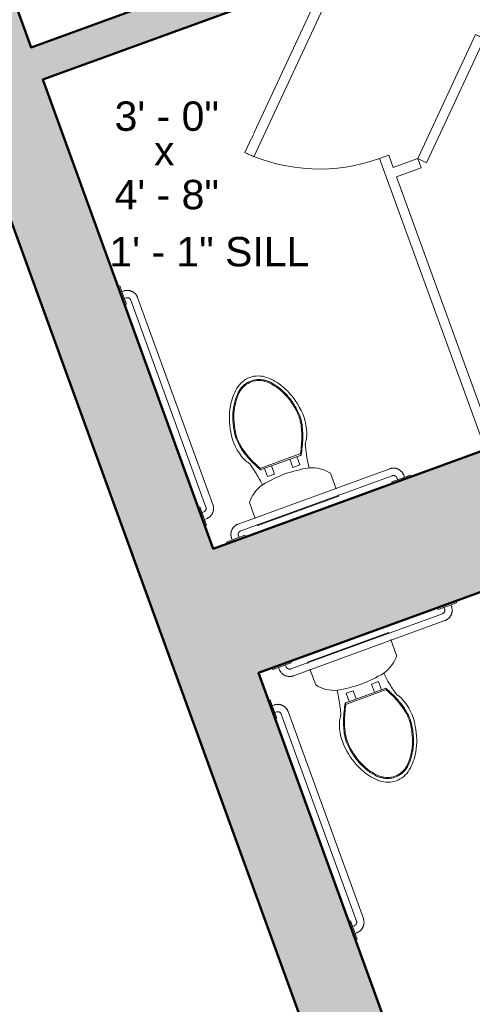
# Model space of a CAD drawing. Header units: inches. Extents: x -2078 to 109126, y -964 to 6385.
# Tile 62 of 137: x 8343 to 8435, y 4435 to 4636. Entities that reach past the tile are written whole.
import ezdxf

# ---------------------------------------------------------------- set-up
doc = ezdxf.new("R2010")
doc.units = ezdxf.units.IN
doc.header["$MEASUREMENT"] = 0
for name, color, linetype, lineweight in [('A-ANNO', 2, 'Continuous', 5), ('A-ANNO-DIMS', 1, 'Continuous', 9), ('A-DOOR', 1, 'Continuous', 18), ('A-FIXT', 150, 'Continuous', 9), ('A-GENM', 13, 'Continuous', 9), ('A-WALL', 3, 'Continuous', 40)]:
    doc.layers.add(name, color=color, linetype=linetype, lineweight=lineweight)
doc.layers.add('A-HATCH', color=9, linetype='Continuous')
doc.styles.add('Arial_1', font='arial.ttf', dxfattribs={"height": 0.0625})
doc.styles.add('Arial_2', font='arial.ttf', dxfattribs={"height": 3})
doc.styles.add('Jay Cad', font='arial.ttf', dxfattribs={"height": 0.125})
doc.dimstyles.new('Jay Cad - DIMS', dxfattribs={"dimtxt": 0.125, "dimasz": 0.09375, "dimexe": 0.09375, "dimexo": 0.09375, "dimgap": 0.046875, "dimtad": 1, "dimdec": 1, "dimzin": 0, "dimdsep": 46, "dimlunit": 4, "dimtxsty": 'Jay Cad', "dimblk": 'ARCHTICK', "dimcen": 0.09, "dimclrd": 1, "dimclre": 1, "dimclrt": 256, "dimadec": 0, "dimazin": 0, "dimtfac": 1, "dimtdec": 1, "dimtofl": 0, "dimtmove": 1, "dimatfit": 3, "dimfxl": 1, "dimtolj": 1, "dimtzin": 0, "dimarcsym": 0})

# ---------------------------------------------------------------- blocks, each defined once
blk = doc.blocks.new('JC_DOOR_SINGLE PANEL - SINGLE DOOR-1494747-Munger Science Center _ Ahmanson Lecture Hall-1st Floor')
at = {"layer": 'A-DOOR', "lineweight": 20}
for p, q in [((-7.46, 26.46), (-8.87, 25.04)), ((18, 1), (-7.46, 26.46)), ((-8.87, 25.04), (16.59, -0.41)), ((16.59, -0.41), (18, 1))]:
    blk.add_line(p, q, dxfattribs=at)
at = {"layer": 'A-DOOR', "lineweight": 9}
blk.add_arc((18, 1), 36, 135, 180, dxfattribs=at)
blk = doc.blocks.new('JC_DOOR_SINGLE PANEL - SINGLE DOOR-1495597-Munger Science Center _ Ahmanson Lecture Hall-1st Floor')
at = {"layer": 'A-DOOR', "lineweight": 20}
for p, q in [((-7.21, -19.38), (12.59, 0.41)), ((12.59, 0.41), (14, -1)), ((14, -1), (-5.8, -20.8)), ((-5.8, -20.8), (-7.21, -19.38))]:
    blk.add_line(p, q, dxfattribs=at)
at = {"layer": 'A-DOOR', "lineweight": 9}
blk.add_arc((14, -1), 28, 180, 225, dxfattribs=at)
blk = doc.blocks.new('BEST_Toilet-Floor_Mount-KOHLER-Cimarron-K-5310 - Not A Type-See Type Catalog-832360-Munger Science Center _ Ahmanson Lecture Hall-1st Floor')
at = {"layer": 'A-FIXT'}
for p, q in [((8.81, -1), (-8.81, -1)), ((-8.81, -1), (-8.81, -1.27)), ((8.81, -1.27), (8.81, -1)), ((-8.81, -2.53), (-8.81, -5.97)), ((8.81, -5.97), (8.81, -2.53)), ((-3.52, -9.7), (-1.99, -9.7)), ((-3.52, -9.7), (-3.52, -11.48)), ((-1.99, -11.48), (-1.99, -9.7)), ((1.99, -9.7), (3.52, -9.7)), ((1.99, -9.7), (1.99, -11.48)), ((3.52, -11.48), (3.52, -9.7)), ((4.25, -11.48), (-4.3, -11.48)), ((4.25, -11.78), (-4.3, -11.78))]:
    blk.add_line(p, q, dxfattribs=at)
for centre, radius, start, end in [((-3.19, -1.64), 7.1, 217.5906, 254.5518), ((3.19, -1.64), 7.1, 285.4482, 322.4094), ((-23.44, -6.86), 18.43, 349.205, 354.9347), ((0.79, 24.01), 33.02, 259.7563, 268.6223), ((-0.79, 24.01), 33.02, 271.3777, 280.2437), ((23.44, -6.86), 18.43, 185.0653, 190.795), ((-51.02, -1.6), 46.51, 345.6648, 349.205), ((-4.3, -11.77), 0.299, 90, 175.6962), ((4.25, -11.77), 0.299, 4.3025, 90), ((51.02, -1.6), 46.51, 190.795, 194.3352), ((-3.34, -16.09), 3.75, 141.6816, 157.4214), ((-7.65, -12.68), 1.75, 321.6816, 345.6648), ((7.65, -12.68), 1.75, 194.3352, 218.3184), ((3.34, -16.09), 3.75, 22.5786, 38.3184), ((3.26, -18.83), 10.9, 157.4214, 190.5786), ((-3.26, -18.83), 10.9, 349.4214, 22.5786), ((6.84, -18.72), 14.45, 188.417, 209.583), ((-6.84, -18.72), 14.45, 330.417, 351.583), ((3.58, -20.57), 10.69, 209.583, 230.417), ((-3.58, -20.57), 10.69, 309.583, 330.417), ((0.06, -24.83), 5.17, 230.417, 269.359), ((-0.06, -24.83), 5.17, 270.641, 309.583)]:
    blk.add_arc(centre, radius, start, end, dxfattribs=at)
for centre, major_axis, ratio, start_param, end_param in [((14.76, -22.69), (-6.72, 21.01), 0.99726, 0.748253, 0.914402), ((-4.29, -11.92), (-0.144, 0), 0.998055, 4.719691, 5.772222), ((4.25, -11.92), (0.144, 0), 0.99807, 0.508647, 1.561187), ((-14.8, -22.7), (5.52, 21.36), 0.996876, 5.312572, 5.478562), ((10.53, -21.15), (-5.73, 16.58), 0.997479, 0.891055, 0.994325), ((-10.58, -21.15), (5.42, 16.69), 0.997344, 5.270344, 5.373801), ((2.53, -19.12), (-5.56, 7.41), 0.998758, 0.685563, 1.075947), ((-2.58, -19.12), (5.48, 7.47), 0.998725, 5.196526, 5.58692), ((10.16, -17.99), (-7.42, 15.32), 0.996871, 1.268614, 1.423842), ((-10.22, -17.99), (7.53, 15.27), 0.997058, 4.86643, 5.021783), ((5.05, -19.56), (-6.32, 9.77), 0.999003, 1.302763, 1.707421), ((-5.1, -19.56), (6.48, 9.66), 0.999368, 4.593631, 4.996279), ((5.41, -19.26), (-8.84, 8.28), 0.998783, 1.463765, 1.511024), ((-5.46, -19.26), (8.86, 8.26), 0.998854, 4.77451, 4.823535)]:
    blk.add_ellipse(centre, major_axis=major_axis, ratio=ratio, start_param=start_param, end_param=end_param, dxfattribs=at)
for points in [[(-4.59, -11.75), (-4.9, -12.29), (-5.45, -13.39), (-5.92, -14.53), (-6.13, -15.11)], [(6.08, -15.1), (5.87, -14.53), (5.4, -13.39), (4.85, -12.29), (4.54, -11.75)], [(-6.13, -15.11), (-6.23, -15.4), (-6.42, -15.97), (-6.59, -16.56), (-6.66, -16.86)], [(6.61, -16.86), (6.54, -16.56), (6.37, -15.97), (6.18, -15.39), (6.08, -15.1)], [(-6.66, -16.86), (-6.81, -17.46), (-6.98, -18.68), (-6.92, -19.92), (-6.82, -20.53)], [(6.78, -20.53), (6.87, -19.92), (6.93, -18.68), (6.76, -17.46), (6.61, -16.86)], [(-6.82, -20.53), (-6.76, -20.97), (-6.59, -21.84), (-6.36, -22.7), (-6.22, -23.13)], [(6.17, -23.13), (6.31, -22.7), (6.54, -21.84), (6.71, -20.97), (6.78, -20.53)], [(-6.22, -23.13), (-5.98, -23.89), (-5.35, -25.36), (-4.43, -26.68), (-3.91, -27.28)], [(3.87, -27.26), (4.39, -26.66), (5.3, -25.35), (5.93, -23.89), (6.17, -23.13)], [(-3.91, -27.28), (-3.84, -27.35), (-3.72, -27.5), (-3.59, -27.64), (-3.52, -27.71)]]:
    blk.add_open_spline(points, degree=3, dxfattribs=at)
for points, knots in [([(-3.51, -27.71), (-3.33, -27.9), (-2.95, -28.25), (-2.07, -28.82), (-0.94, -29.2), (0.37, -29.25), (1.33, -29.05), (2.06, -28.75), (2.57, -28.47), (3.05, -28.12), (3.33, -27.86), (3.47, -27.71)], [0, 0, 0, 0, 0.1, 0.2, 0.4, 0.55, 0.7, 0.775, 0.85, 0.925, 1, 1, 1, 1]), ([(-3.37, -27.58), (-3.2, -27.76), (-2.83, -28.09), (-2.19, -28.5), (-1.5, -28.79), (-0.53, -29.04), (0.73, -29.04), (1.93, -28.63), (2.78, -28.09), (3.15, -27.76), (3.32, -27.58)], [0, 0, 0, 0, 0.1, 0.2, 0.3, 0.4, 0.6, 0.8, 0.9, 1, 1, 1, 1]), ([(3.47, -27.71), (3.53, -27.64), (3.67, -27.49), (3.8, -27.34), (3.87, -27.26)], [-1.50814179, -1.50814179, -1.50814179, -1.50814179, -1.48416303, -1.45965057, -1.45965057, -1.45965057, -1.45965057])]:
    blk.add_open_spline(points, degree=3, knots=knots, dxfattribs=at)
blk = doc.blocks.new('3 - 3-1497018-Munger Science Center _ Ahmanson Lecture Hall-1st Floor')
at = {"layer": 'A-GENM'}
for p, q in [((35.79, 7), (-9.21, 7)), ((-10.71, 4.37), (-12.71, 4.37)), ((-12.71, 4.37), (-12.71, 4)), ((-11.46, 4.75), (-11.46, 4.37)), ((-8.71, 4.37), (-10.71, 4.37)), ((-9.96, 4.37), (-9.96, 4.75)), ((-9.21, 5.5), (35.79, 5.5)), ((-8.71, 4), (-8.71, 4.37)), ((35.29, 4.37), (35.29, 4)), ((37.29, 4.37), (35.29, 4.37)), ((36.54, 4.75), (36.54, 4.37)), ((39.29, 4.37), (37.29, 4.37)), ((38.04, 4.37), (38.04, 4.75)), ((39.29, 4), (39.29, 4.37))]:
    blk.add_line(p, q, dxfattribs=at)
at = {"layer": 'A-GENM', "flags": 128}
for points in [[(-9.21, 7), (-9.3, 7), (-9.39, 6.99), (-9.48, 6.98), (-9.57, 6.97), (-9.66, 6.96), (-9.75, 6.94), (-9.83, 6.91), (-9.92, 6.89), (-10, 6.86), (-10.09, 6.82), (-10.17, 6.79), (-10.25, 6.75), (-10.33, 6.7), (-10.41, 6.66), (-10.48, 6.61), (-10.55, 6.55), (-10.63, 6.5), (-10.69, 6.44), (-10.76, 6.38), (-10.82, 6.32), (-10.89, 6.25), (-10.94, 6.18), (-11, 6.11), (-11.05, 6.04), (-11.1, 5.97), (-11.15, 5.89), (-11.19, 5.81), (-11.24, 5.73), (-11.27, 5.65), (-11.31, 5.57), (-11.34, 5.48), (-11.37, 5.4), (-11.39, 5.31), (-11.41, 5.22), (-11.43, 5.13), (-11.44, 5.04), (-11.45, 4.95), (-11.46, 4.86), (-11.46, 4.77), (-11.46, 4.75)], [(38.04, 4.75), (38.04, 4.84), (38.03, 4.93), (38.02, 5.02), (38.01, 5.11), (37.99, 5.2), (37.98, 5.28), (37.95, 5.37), (37.93, 5.46), (37.9, 5.54), (37.86, 5.63), (37.83, 5.71), (37.79, 5.79), (37.74, 5.87), (37.7, 5.95), (37.65, 6.02), (37.59, 6.09), (37.54, 6.16), (37.48, 6.23), (37.42, 6.3), (37.36, 6.36), (37.29, 6.43), (37.22, 6.48), (37.15, 6.54), (37.08, 6.59), (37.01, 6.64), (36.93, 6.69), (36.85, 6.73), (36.77, 6.78), (36.69, 6.81), (36.6, 6.85), (36.52, 6.88), (36.43, 6.91), (36.35, 6.93), (36.26, 6.95), (36.17, 6.97), (36.08, 6.98), (35.99, 6.99), (35.9, 7), (35.81, 7), (35.79, 7)], [(-9.96, 4.75), (-9.96, 4.78), (-9.96, 4.81), (-9.96, 4.84), (-9.95, 4.87), (-9.95, 4.9), (-9.94, 4.93), (-9.93, 4.96), (-9.92, 4.99), (-9.91, 5.01), (-9.9, 5.04), (-9.89, 5.07), (-9.88, 5.1), (-9.86, 5.12), (-9.85, 5.15), (-9.83, 5.17), (-9.81, 5.2), (-9.79, 5.22), (-9.77, 5.24), (-9.75, 5.27), (-9.73, 5.29), (-9.71, 5.31), (-9.69, 5.33), (-9.66, 5.35), (-9.64, 5.36), (-9.62, 5.38), (-9.59, 5.4), (-9.56, 5.41), (-9.54, 5.43), (-9.51, 5.44), (-9.48, 5.45), (-9.45, 5.46), (-9.43, 5.47), (-9.4, 5.48), (-9.37, 5.48), (-9.34, 5.49), (-9.31, 5.49), (-9.28, 5.5), (-9.25, 5.5), (-9.22, 5.5), (-9.21, 5.5)], [(35.79, 5.5), (35.82, 5.5), (35.85, 5.5), (35.88, 5.49), (35.91, 5.49), (35.94, 5.49), (35.97, 5.48), (36, 5.47), (36.03, 5.46), (36.05, 5.45), (36.08, 5.44), (36.11, 5.43), (36.14, 5.42), (36.16, 5.4), (36.19, 5.39), (36.21, 5.37), (36.24, 5.35), (36.26, 5.33), (36.28, 5.31), (36.31, 5.29), (36.33, 5.27), (36.35, 5.25), (36.37, 5.23), (36.39, 5.2), (36.4, 5.18), (36.42, 5.16), (36.44, 5.13), (36.45, 5.1), (36.46, 5.08), (36.48, 5.05), (36.49, 5.02), (36.5, 4.99), (36.51, 4.97), (36.52, 4.94), (36.52, 4.91), (36.53, 4.88), (36.53, 4.85), (36.54, 4.82), (36.54, 4.79), (36.54, 4.76), (36.54, 4.75)]]:
    blk.add_lwpolyline(points, dxfattribs=at)
blk = doc.blocks.new('3 - 3-1497162-Munger Science Center _ Ahmanson Lecture Hall-1st Floor')
at = {"layer": 'A-GENM'}
for p, q in [((23.79, 8), (-9.21, 8)), ((-9.21, 6.5), (23.79, 6.5)), ((-12.71, 5.37), (-12.71, 5)), ((-10.71, 5.37), (-12.71, 5.37)), ((-11.46, 5.75), (-11.46, 5.37)), ((-8.71, 5.37), (-10.71, 5.37)), ((-9.96, 5.37), (-9.96, 5.75)), ((-8.71, 5), (-8.71, 5.37)), ((23.29, 5.37), (23.29, 5)), ((25.29, 5.37), (23.29, 5.37)), ((24.54, 5.75), (24.54, 5.37)), ((27.29, 5.37), (25.29, 5.37)), ((26.04, 5.37), (26.04, 5.75)), ((27.29, 5), (27.29, 5.37))]:
    blk.add_line(p, q, dxfattribs=at)
at = {"layer": 'A-GENM', "flags": 128}
for points in [[(-9.21, 8), (-9.3, 8), (-9.39, 7.99), (-9.48, 7.98), (-9.57, 7.97), (-9.66, 7.96), (-9.75, 7.94), (-9.83, 7.91), (-9.92, 7.89), (-10, 7.86), (-10.09, 7.82), (-10.17, 7.79), (-10.25, 7.75), (-10.33, 7.7), (-10.41, 7.66), (-10.48, 7.61), (-10.55, 7.55), (-10.63, 7.5), (-10.69, 7.44), (-10.76, 7.38), (-10.82, 7.32), (-10.89, 7.25), (-10.94, 7.18), (-11, 7.11), (-11.05, 7.04), (-11.1, 6.97), (-11.15, 6.89), (-11.19, 6.81), (-11.24, 6.73), (-11.27, 6.65), (-11.31, 6.57), (-11.34, 6.48), (-11.37, 6.4), (-11.39, 6.31), (-11.41, 6.22), (-11.43, 6.13), (-11.44, 6.04), (-11.45, 5.95), (-11.46, 5.86), (-11.46, 5.77), (-11.46, 5.75)], [(-9.96, 5.75), (-9.96, 5.78), (-9.96, 5.81), (-9.96, 5.84), (-9.95, 5.87), (-9.95, 5.9), (-9.94, 5.93), (-9.93, 5.96), (-9.92, 5.99), (-9.91, 6.01), (-9.9, 6.04), (-9.89, 6.07), (-9.88, 6.1), (-9.86, 6.12), (-9.85, 6.15), (-9.83, 6.17), (-9.81, 6.2), (-9.79, 6.22), (-9.77, 6.24), (-9.75, 6.27), (-9.73, 6.29), (-9.71, 6.31), (-9.69, 6.33), (-9.66, 6.35), (-9.64, 6.36), (-9.62, 6.38), (-9.59, 6.4), (-9.56, 6.41), (-9.54, 6.43), (-9.51, 6.44), (-9.48, 6.45), (-9.45, 6.46), (-9.43, 6.47), (-9.4, 6.48), (-9.37, 6.48), (-9.34, 6.49), (-9.31, 6.49), (-9.28, 6.5), (-9.25, 6.5), (-9.22, 6.5), (-9.21, 6.5)], [(26.04, 5.75), (26.04, 5.84), (26.03, 5.93), (26.02, 6.02), (26.01, 6.11), (25.99, 6.2), (25.98, 6.28), (25.95, 6.37), (25.93, 6.46), (25.9, 6.54), (25.86, 6.63), (25.83, 6.71), (25.79, 6.79), (25.74, 6.87), (25.7, 6.95), (25.65, 7.02), (25.59, 7.09), (25.54, 7.16), (25.48, 7.23), (25.42, 7.3), (25.36, 7.36), (25.29, 7.43), (25.22, 7.48), (25.15, 7.54), (25.08, 7.59), (25.01, 7.64), (24.93, 7.69), (24.85, 7.73), (24.77, 7.78), (24.69, 7.81), (24.6, 7.85), (24.52, 7.88), (24.43, 7.91), (24.35, 7.93), (24.26, 7.95), (24.17, 7.97), (24.08, 7.98), (23.99, 7.99), (23.9, 8), (23.81, 8), (23.79, 8)], [(23.79, 6.5), (23.82, 6.5), (23.85, 6.5), (23.88, 6.49), (23.91, 6.49), (23.94, 6.49), (23.97, 6.48), (24, 6.47), (24.03, 6.46), (24.05, 6.45), (24.08, 6.44), (24.11, 6.43), (24.14, 6.42), (24.16, 6.4), (24.19, 6.39), (24.21, 6.37), (24.24, 6.35), (24.26, 6.33), (24.28, 6.31), (24.31, 6.29), (24.33, 6.27), (24.35, 6.25), (24.37, 6.23), (24.39, 6.2), (24.4, 6.18), (24.42, 6.16), (24.44, 6.13), (24.45, 6.1), (24.46, 6.08), (24.48, 6.05), (24.49, 6.02), (24.5, 5.99), (24.51, 5.97), (24.52, 5.94), (24.52, 5.91), (24.53, 5.88), (24.53, 5.85), (24.54, 5.82), (24.54, 5.79), (24.54, 5.76), (24.54, 5.75)]]:
    blk.add_lwpolyline(points, dxfattribs=at)
blk = doc.blocks.new('BEST_Toilet-Floor_Mount-KOHLER-Cimarron-K-5310 - Not A Type-See Type Catalog-1501776-Munger Science Center _ Ahmanson Lecture Hall-1st Floor')
at = {"layer": 'A-FIXT'}
for p, q in [((4.25, 11.78), (-4.3, 11.78)), ((4.25, 11.48), (-4.3, 11.48)), ((-3.52, 9.7), (-3.52, 11.48)), ((-1.99, 11.48), (-1.99, 9.7)), ((1.99, 9.7), (1.99, 11.48)), ((3.52, 11.48), (3.52, 9.7)), ((-3.52, 9.7), (-1.99, 9.7)), ((1.99, 9.7), (3.52, 9.7)), ((-8.81, 2.53), (-8.81, 5.97)), ((8.81, 5.97), (8.81, 2.53)), ((-8.81, 1), (-8.81, 1.27)), ((8.81, 1), (-8.81, 1)), ((8.81, 1.27), (8.81, 1))]:
    blk.add_line(p, q, dxfattribs=at)
for centre, radius, start, end in [((3.58, 20.57), 10.69, 129.583, 150.417), ((0.06, 24.83), 5.17, 90.641, 129.583), ((-0.06, 24.83), 5.17, 50.417, 89.359), ((-3.58, 20.57), 10.69, 29.583, 50.417), ((6.84, 18.72), 14.45, 150.417, 171.583), ((-6.84, 18.72), 14.45, 8.417, 29.583), ((3.26, 18.83), 10.9, 169.4214, 202.5786), ((-3.26, 18.83), 10.9, 337.4214, 10.5786), ((-3.34, 16.09), 3.75, 202.5786, 218.3184), ((3.34, 16.09), 3.75, 321.6816, 337.4214), ((-7.65, 12.68), 1.75, 14.3352, 38.3184), ((-51.02, 1.6), 46.51, 10.795, 14.3352), ((51.02, 1.6), 46.51, 165.6648, 169.205), ((7.65, 12.68), 1.75, 141.6816, 165.6648), ((-23.44, 6.86), 18.43, 5.0653, 10.795), ((-4.3, 11.77), 0.299, 184.3038, 270), ((4.25, 11.77), 0.299, 270, 355.6975), ((23.44, 6.86), 18.43, 169.205, 174.9347), ((-3.19, 1.64), 7.1, 105.4482, 142.4094), ((0.79, -24.01), 33.02, 91.3777, 100.2437), ((-0.79, -24.01), 33.02, 79.7563, 88.6223), ((3.19, 1.64), 7.1, 37.5906, 74.5518)]:
    blk.add_arc(centre, radius, start, end, dxfattribs=at)
for centre, major_axis, ratio, start_param, end_param in [((5.05, 19.56), (6.32, 9.77), 0.999003, 1.434171, 1.838829), ((5.41, 19.26), (8.84, 8.28), 0.998783, 1.630569, 1.677828), ((-5.46, 19.26), (-8.86, 8.26), 0.998854, 4.601243, 4.650268), ((-5.1, 19.56), (-6.48, 9.66), 0.999368, 4.428499, 4.831147), ((10.16, 17.99), (7.42, 15.32), 0.996871, 1.71775, 1.872979), ((-10.22, 17.99), (-7.53, 15.27), 0.997058, 4.402994, 4.558348), ((2.53, 19.12), (5.56, 7.41), 0.998758, 2.065645, 2.45603), ((-2.58, 19.12), (-5.48, 7.47), 0.998725, 3.837858, 4.228252), ((10.53, 21.15), (5.73, 16.58), 0.997479, 2.147268, 2.250537), ((-10.58, 21.15), (-5.42, 16.69), 0.997344, 4.050977, 4.154434), ((14.76, 22.69), (6.72, 21.01), 0.99726, 2.22719, 2.39334), ((-14.8, 22.7), (-5.52, 21.36), 0.996876, 3.946216, 4.112206), ((-4.29, 11.92), (0.144, 0), 0.998055, 3.652556, 4.705087), ((4.25, 11.92), (-0.144, 0), 0.99807, 1.580406, 2.632946)]:
    blk.add_ellipse(centre, major_axis=major_axis, ratio=ratio, start_param=start_param, end_param=end_param, dxfattribs=at)
for points, knots in [([(-3.51, 27.71), (-3.33, 27.9), (-2.95, 28.25), (-2.07, 28.82), (-0.94, 29.2), (0.37, 29.25), (1.33, 29.05), (2.06, 28.75), (2.57, 28.47), (3.05, 28.12), (3.33, 27.86), (3.47, 27.71)], [0, 0, 0, 0, 0.1, 0.2, 0.4, 0.55, 0.7, 0.775, 0.85, 0.925, 1, 1, 1, 1]), ([(-3.37, 27.58), (-3.2, 27.76), (-2.83, 28.09), (-2.19, 28.5), (-1.5, 28.79), (-0.53, 29.04), (0.73, 29.04), (1.93, 28.63), (2.78, 28.09), (3.15, 27.76), (3.32, 27.58)], [0, 0, 0, 0, 0.1, 0.2, 0.3, 0.4, 0.6, 0.8, 0.9, 1, 1, 1, 1]), ([(3.47, 27.71), (3.53, 27.64), (3.67, 27.49), (3.8, 27.34), (3.87, 27.26)], [-1.50814179, -1.50814179, -1.50814179, -1.50814179, -1.48416303, -1.45965057, -1.45965057, -1.45965057, -1.45965057])]:
    blk.add_open_spline(points, degree=3, knots=knots, dxfattribs=at)
for points in [[(-6.22, 23.13), (-5.98, 23.89), (-5.35, 25.36), (-4.43, 26.68), (-3.91, 27.28)], [(-3.91, 27.28), (-3.84, 27.35), (-3.72, 27.5), (-3.59, 27.64), (-3.52, 27.71)], [(3.87, 27.26), (4.39, 26.66), (5.3, 25.35), (5.93, 23.89), (6.17, 23.13)], [(-6.82, 20.53), (-6.76, 20.97), (-6.59, 21.84), (-6.36, 22.7), (-6.22, 23.13)], [(6.17, 23.13), (6.31, 22.7), (6.54, 21.84), (6.71, 20.97), (6.78, 20.53)], [(-6.66, 16.86), (-6.81, 17.46), (-6.98, 18.68), (-6.92, 19.92), (-6.82, 20.53)], [(6.78, 20.53), (6.87, 19.92), (6.93, 18.68), (6.76, 17.46), (6.61, 16.86)], [(-6.13, 15.11), (-6.23, 15.4), (-6.42, 15.97), (-6.59, 16.56), (-6.66, 16.86)], [(6.61, 16.86), (6.54, 16.56), (6.37, 15.97), (6.18, 15.39), (6.08, 15.1)], [(-4.59, 11.75), (-4.9, 12.29), (-5.45, 13.39), (-5.92, 14.53), (-6.13, 15.11)], [(6.08, 15.1), (5.87, 14.53), (5.4, 13.39), (4.85, 12.29), (4.54, 11.75)]]:
    blk.add_open_spline(points, degree=3, dxfattribs=at)
blk = doc.blocks.new('3 - 3-1501778-Munger Science Center _ Ahmanson Lecture Hall-1st Floor')
at = {"layer": 'A-GENM'}
for p, q in [((-12.71, -5), (-12.71, -5.38)), ((-12.71, -5.38), (-12.66, -5.38)), ((-12.64, -5.38), (-10.71, -5.38)), ((-11.46, -5.38), (-11.46, -5.75)), ((-10.71, -5.38), (-8.71, -5.38)), ((-9.96, -5.75), (-9.96, -5.38)), ((-8.71, -5.38), (-8.71, -5)), ((23.29, -5), (23.29, -5.38)), ((23.29, -5.38), (25.29, -5.38)), ((24.54, -5.38), (24.54, -5.75)), ((25.29, -5.38), (27.29, -5.38)), ((26.04, -5.75), (26.04, -5.38)), ((27.29, -5.38), (27.29, -5)), ((23.79, -6.5), (-9.21, -6.5)), ((-9.21, -8), (23.79, -8))]:
    blk.add_line(p, q, dxfattribs=at)
at = {"layer": 'A-GENM', "flags": 128}
for points in [[(-11.46, -5.75), (-11.46, -5.84), (-11.45, -5.93), (-11.44, -6.02), (-11.43, -6.11), (-11.42, -6.2), (-11.4, -6.28), (-11.37, -6.37), (-11.35, -6.46), (-11.32, -6.54), (-11.28, -6.63), (-11.25, -6.71), (-11.21, -6.79), (-11.16, -6.87), (-11.12, -6.95), (-11.07, -7.02), (-11.02, -7.09), (-10.96, -7.16), (-10.9, -7.23), (-10.84, -7.3), (-10.78, -7.36), (-10.71, -7.43), (-10.64, -7.48), (-10.57, -7.54), (-10.5, -7.59), (-10.43, -7.64), (-10.35, -7.69), (-10.27, -7.73), (-10.19, -7.78), (-10.11, -7.81), (-10.03, -7.85), (-9.94, -7.88), (-9.86, -7.91), (-9.77, -7.93), (-9.68, -7.95), (-9.59, -7.97), (-9.5, -7.98), (-9.41, -7.99), (-9.32, -8), (-9.23, -8), (-9.21, -8)], [(-9.21, -6.5), (-9.24, -6.5), (-9.27, -6.5), (-9.3, -6.49), (-9.33, -6.49), (-9.36, -6.49), (-9.39, -6.48), (-9.42, -6.47), (-9.45, -6.46), (-9.47, -6.45), (-9.5, -6.44), (-9.53, -6.43), (-9.56, -6.42), (-9.58, -6.4), (-9.61, -6.39), (-9.63, -6.37), (-9.66, -6.35), (-9.68, -6.33), (-9.71, -6.31), (-9.73, -6.29), (-9.75, -6.27), (-9.77, -6.25), (-9.79, -6.23), (-9.81, -6.2), (-9.82, -6.18), (-9.84, -6.16), (-9.86, -6.13), (-9.87, -6.1), (-9.89, -6.08), (-9.9, -6.05), (-9.91, -6.02), (-9.92, -5.99), (-9.93, -5.97), (-9.94, -5.94), (-9.94, -5.91), (-9.95, -5.88), (-9.95, -5.85), (-9.96, -5.82), (-9.96, -5.79), (-9.96, -5.76), (-9.96, -5.75)], [(23.79, -8), (23.88, -8), (23.97, -7.99), (24.06, -7.98), (24.15, -7.97), (24.24, -7.96), (24.32, -7.94), (24.41, -7.91), (24.5, -7.89), (24.58, -7.86), (24.67, -7.82), (24.75, -7.79), (24.83, -7.75), (24.91, -7.7), (24.98, -7.66), (25.06, -7.61), (25.13, -7.55), (25.2, -7.5), (25.27, -7.44), (25.34, -7.38), (25.4, -7.32), (25.46, -7.25), (25.52, -7.18), (25.58, -7.11), (25.63, -7.04), (25.68, -6.97), (25.73, -6.89), (25.77, -6.81), (25.81, -6.73), (25.85, -6.65), (25.89, -6.57), (25.92, -6.48), (25.95, -6.4), (25.97, -6.31), (25.99, -6.22), (26.01, -6.13), (26.02, -6.04), (26.03, -5.95), (26.04, -5.86), (26.04, -5.77), (26.04, -5.75)], [(24.54, -5.75), (24.54, -5.78), (24.54, -5.81), (24.53, -5.84), (24.53, -5.87), (24.52, -5.9), (24.52, -5.93), (24.51, -5.96), (24.5, -5.99), (24.49, -6.01), (24.48, -6.04), (24.47, -6.07), (24.45, -6.1), (24.44, -6.12), (24.42, -6.15), (24.41, -6.17), (24.39, -6.2), (24.37, -6.22), (24.35, -6.24), (24.33, -6.27), (24.31, -6.29), (24.29, -6.31), (24.27, -6.33), (24.24, -6.35), (24.22, -6.36), (24.19, -6.38), (24.17, -6.4), (24.14, -6.41), (24.12, -6.43), (24.09, -6.44), (24.06, -6.45), (24.03, -6.46), (24, -6.47), (23.98, -6.48), (23.95, -6.48), (23.92, -6.49), (23.89, -6.49), (23.86, -6.5), (23.83, -6.5), (23.8, -6.5), (23.79, -6.5)]]:
    blk.add_lwpolyline(points, dxfattribs=at)
blk = doc.blocks.new('JC- existing door Tag_quad - JC- existing door Tag_quad-839775-Munger Science Center _ Ahmanson Lecture Hall-1st Floor')
at = {"layer": 'A-ANNO', "insert": (-0.0234, 0.0378), "char_height": 0.0625, "width": 0.0505, "attachment_point": 1, "style": 'Arial_1', "bg_fill": 3, "box_fill_scale": 1.25, "bg_fill_color": 256, "bg_fill_true_color": 13158600, "bg_fill_transparency": 0}
blk.add_mtext('x', dxfattribs=at)
blk = doc.blocks.new('_ArchTick')
at = {"color": 0, "linetype": 'ByBlock', "const_width": 0.15}
blk.add_lwpolyline([(-0.5, -0.5), (0.5, 0.5)], dxfattribs=at)
blk = doc.blocks.new('*D3307')
at = {"layer": 'A-ANNO-DIMS', "color": 1, "lineweight": -2, "transparency": 16777216}
for p, q in [((8523.47, 5036.16), (8472.09, 5178.19)), ((7224.54, 4717.33), (8475.15, 5169.72)), ((7295.18, 4522.05), (7221.48, 4725.79))]:
    blk.add_line(p, q, dxfattribs=at)
at = {"layer": 'Defpoints', "color": 0, "transparency": 16777216}
for p in [(8475.15, 5169.72), (8526.53, 5027.69), (7298.24, 4513.59)]:
    blk.add_point(p, dxfattribs=at)
at = {"layer": 'A-ANNO-DIMS', "color": 1, "lineweight": -2, "transparency": 16777216, "xscale": 9, "yscale": 9, "zscale": 9}
for p, rotation in [((8475.15, 5169.72), 19.8872031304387), ((7224.54, 4717.33), 199.8872031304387)]:
    blk.add_blockref('_ArchTick', p, dxfattribs=dict(at, rotation=rotation))
at = {"layer": 'A-ANNO-DIMS', "color": 2, "transparency": 16777216, "insert": (7846.23, 4953.52), "char_height": 12, "width": 2.0166, "attachment_point": 5, "rotation": 19.8872, "style": 'Jay Cad'}
blk.add_mtext('\\A1;110\'-10"', dxfattribs=at)

msp = doc.modelspace()

# ---------------------------------------------------------------- linework, layer by layer
at = {"layer": 'A-WALL', "lineweight": 50}
msp.add_lwpolyline([(8396.577, 4649.407), (8344.894, 4630.595), (8330.529, 4670.063)], dxfattribs=at)
at = {"layer": 'A-WALL', "lineweight": 20}
msp.add_lwpolyline([(8439.71, 4549.11), (8419.669, 4604.172), (8424.664, 4605.99), (8423.98, 4607.869), (8418.985, 4606.051), (8418.061, 4608.591), (8416.182, 4607.907), (8437.831, 4548.426)], dxfattribs=at)

# ---------------------------------------------------------------- block references
at = {"layer": 'A-DOOR', "rotation": 199.9999999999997}
msp.add_blockref('JC_DOOR_SINGLE PANEL - SINGLE DOOR-1495597-Munger Science Center _ Ahmanson Lecture Hall-1st Floor', (8437.478, 4611.718), dxfattribs=at)
at = {"layer": 'A-FIXT'}
for name, p, rotation in [('BEST_Toilet-Floor_Mount-KOHLER-Cimarron-K-5310 - Not A Type-See Type Catalog-832360-Munger Science Center _ Ahmanson Lecture Hall-1st Floor', (8399.885, 4534.988), 199.9999999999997), ('BEST_Toilet-Floor_Mount-KOHLER-Cimarron-K-5310 - Not A Type-See Type Catalog-1501776-Munger Science Center _ Ahmanson Lecture Hall-1st Floor', (8409.359, 4508.958), 199.9999999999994)]:
    msp.add_blockref(name, p, dxfattribs=dict(at, rotation=rotation))
at = {"layer": 'A-GENM'}
for name, p, rotation in [('3 - 3-1497018-Munger Science Center _ Ahmanson Lecture Hall-1st Floor', (8363.267, 4568.419), 289.9999999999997), ('3 - 3-1497162-Munger Science Center _ Ahmanson Lecture Hall-1st Floor', (8398.647, 4528.844), 20.00000000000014), ('3 - 3-1501778-Munger Science Center _ Ahmanson Lecture Hall-1st Floor', (8404.461, 4512.869), 19.99999999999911), ('3 - 3-1497018-Munger Science Center _ Ahmanson Lecture Hall-1st Floor', (8394.049, 4483.847), 289.9999999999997)]:
    msp.add_blockref(name, p, dxfattribs=dict(at, rotation=rotation))

# ---------------------------------------------------------------- texts
at = {"layer": 'A-ANNO', "char_height": 6, "width": 26.967, "attachment_point": 1, "style": 'Arial_2', "bg_fill": 3, "box_fill_scale": 1.25, "bg_fill_color": 256, "bg_fill_true_color": 13158600, "bg_fill_transparency": 0}
for s, insert in [('3\' - 0"', (8361.979, 4619.544)), ('4\' - 8"', (8361.979, 4603.522))]:
    msp.add_mtext(s, dxfattribs=dict(at, insert=insert))
at = {"layer": 'A-ANNO', "insert": (8360.908, 4591.856), "char_height": 6, "width": 51.207, "attachment_point": 1, "style": 'Arial_2'}
msp.add_mtext('1\' - 1" SILL', dxfattribs=at)

# ---------------------------------------------------------------- next in the draw order: hatches: boundary and pattern name
at = {"layer": 'A-HATCH'}
h = msp.add_hatch(color=256, dxfattribs=at)
h.dxf.hatch_style = 1
h.paths.add_polyline_path([(7442.991, 4443.066), (7810.847, 4519.174), (7832.61, 4527.095), (7823.924, 4549.725), (7859.83, 4562.794), (7868.12, 4540.019), (7892.552, 4548.912), (7890.158, 4555.49), (7872.303, 4548.991), (7863.753, 4572.483), (7857.175, 4570.089), (7857.778, 4568.432), (7816.134, 4553.274), (7824.462, 4531.578), (7808.931, 4525.925), (7476.345, 4457.115), (7475.837, 4458.511), (7848.428, 4594.123), (7848.967, 4592.642), (7855.544, 4595.036), (7852.269, 4604.035), (7678.423, 4540.76), (7658.154, 4596.449), (7648.757, 4593.029), (7656.731, 4571.122), (7599.879, 4550.43), (7594.228, 4565.956), (7455.154, 4515.337), (7457.206, 4509.699), (7469.086, 4477.058), (7478.721, 4467.726), (7473.212, 4465.721), (7466.659, 4463.335), (7411.157, 4443.134), (7398.6, 4439.096), (7411.056, 4404.872), (7436.487, 4414.128), (7437.341, 4409.241), (7438.216, 4404.358), (7449.009, 4406.49), (7445.851, 4424.754)], flags=17)
h.paths.add_polyline_path([(7305.921, 4509.999), (7635.338, 4629.897), (7636.444, 4626.858), (7645.841, 4630.278), (7643.538, 4636.606), (7690.993, 4653.878), (7688.599, 4660.456), (7641.144, 4643.184), (7621.136, 4698.156), (7708.058, 4729.792), (7728.066, 4674.82), (7722.428, 4672.768), (7724.822, 4666.19), (7737.038, 4670.637), (7714.635, 4732.187), (8526.53, 5027.692), (9158.058, 5027.692), (9158.058, 5014.692), (9166.058, 5014.692), (9166.058, 5027.692), (10710.058, 5027.692), (10710.058, 4967.192), (10718.058, 4967.192), (10718.058, 4990.417), (10787.566, 4990.417), (10787.566, 4977.605), (10953.618, 4977.605), (10953.618, 4983.605), (10793.566, 4983.605), (10793.566, 4996.417), (10718.058, 4996.417), (10718.058, 5042.692), (8550.199, 5042.692), (7613.446, 4701.742), (7637.045, 4636.903), (7298.242, 4513.589), (7442.023, 4116.122), (7430.522, 4111.961), (7430.522, 3959.561), (7442.522, 3959.561), (7442.522, 4109.922), (7449.706, 4112.521)])
h.paths.add_polyline_path([(7455.986, 4371.173), (7445.194, 4369.041, 0.0691577), (7553.668, 4070.742), (7563.309, 4076.04, -0.0690822)], flags=17)
h.paths.add_polyline_path([(7589.831, 4028.68), (7580.647, 4044.49), (7571.005, 4039.192), (7573.37, 4035.064), (7575.752, 4030.945), (7550.14, 4021.623), (7562.639, 3987.281), (7652.949, 4020.151), (7651.19, 4024.983), (7693.927, 4047.907), (7698.054, 4036.567), (7855.922, 4094.027), (7850.282, 4109.525), (7893.018, 4132.449), (7901.028, 4110.444), (7991.238, 4143.278), (7972.966, 4193.48), (7978.369, 4195.446), (7974.265, 4206.723), (7931.078, 4191.004), (7599.267, 4013.018)], flags=17)
h.paths.add_polyline_path([(7962.832, 4604.342), (7960.438, 4610.919), (7936.006, 4602.027), (7925.745, 4630.218), (7910.71, 4624.745), (7930.564, 4570.196), (7923.986, 4567.802), (7926.381, 4561.224), (7932.958, 4563.619), (8052.495, 4235.196), (8041.923, 4231.348), (8046.027, 4220.072), (8051.9, 4222.21), (8119.518, 4036.432), (8139.251, 4043.615), (8054.516, 4276.423), (8083.646, 4287.026), (8081.594, 4292.664), (8052.464, 4282.062), (7938.4, 4595.449)], flags=17)
h.paths.add_polyline_path([(8154.984, 4000.389), (8135.251, 3993.206), (8144.058, 3969.009), (8186.344, 3984.4), (8183.608, 3991.918), (8161.055, 3983.709)], flags=17)
h.paths.add_polyline_path([(8250.711, 4007.832), (8235.676, 4002.36), (8232.942, 4009.874), (8223.075, 4006.282), (8225.811, 3998.765), (8228.16, 3999.62), (8236.189, 3977.562), (8258.741, 3985.77)], flags=17)
h.paths.add_polyline_path([(8453.557, 4082.059), (8456.846, 4083.256), (8454.11, 4090.774), (8443.304, 4086.841), (8446.168, 4078.972), (8431.132, 4073.5), (8439.302, 4051.054, 0.0010681), (8439.906, 4051.709), (8461.715, 4059.647)], flags=17)
h.paths.add_polyline_path([(8507.849, 4153.642), (8634.189, 4199.626), (8601.965, 4288.161), (8647.588, 4304.767), (8640.677, 4323.755), (8642.557, 4324.439), (8639.479, 4332.896), (8637.599, 4332.212), (8564.749, 4532.366), (8556.292, 4529.288), (8565.013, 4505.326), (8549.978, 4499.854), (8551.688, 4495.155), (8566.723, 4500.628), (8631.194, 4323.496), (8480.843, 4268.772), (8429.359, 4410.223), (8425.601, 4408.855), (8391.408, 4502.797), (8484.908, 4536.828), (8506.113, 4478.567), (8509.872, 4479.935), (8485.246, 4547.593), (8542.098, 4568.286), (8543.979, 4563.117), (8552.436, 4566.195), (8546.28, 4583.11), (8537.823, 4580.032), (8539.704, 4574.863), (8482.894, 4554.186), (8458.097, 4622.314), (8454.338, 4620.946), (8475.715, 4562.215), (8382.174, 4528.169), (8347.288, 4624.018), (8405.549, 4645.223), (8402.222, 4654.364), (8395.644, 4651.97), (8396.577, 4649.407), (8344.894, 4630.595), (8330.529, 4670.063), (8382.212, 4688.874), (8383.331, 4685.799), (8389.909, 4688.193), (8372.715, 4735.433), (8468.564, 4770.319), (8515.152, 4642.32), (8500.018, 4636.811), (8501.728, 4632.113), (8516.862, 4637.621), (8525.51, 4613.861), (8533.967, 4616.939), (8462.454, 4813.42), (8455.876, 4811.026), (8467.365, 4779.461), (8363.059, 4741.496), (8379.818, 4695.452), (8320.617, 4673.904), (8261.106, 4837.411), (8424.612, 4896.922), (8443.563, 4844.855), (8450.141, 4847.249), (8443.985, 4864.163), (8441.166, 4863.137), (8428.371, 4898.29), (8434.009, 4900.342), (8431.615, 4906.92), (8253.073, 4841.937), (8293.089, 4731.995), (8286.511, 4729.6), (8288.905, 4723.023), (8293.604, 4724.733), (8407.667, 4411.345), (8401.09, 4408.951), (8403.142, 4403.313), (8409.72, 4405.707), (8516.13, 4113.347), (8493.577, 4105.139), (8496.313, 4097.621), (8524.504, 4107.882)], flags=17)
h.paths.add_polyline_path([(8255.076, 4710.71), (8252.682, 4717.288), (7994.267, 4623.232), (7996.661, 4616.654)], flags=17)
h.paths.add_polyline_path([(8544.558, 4902.692), (8675.058, 4902.692), (8675.058, 4842.192), (8607.558, 4842.192), (8607.558, 4835.192), (8664.058, 4835.192), (8664.058, 4788.192), (8666.246, 4788.192), (8666.246, 4830.192), (8667.871, 4830.192), (8667.871, 4788.192), (8670.058, 4788.192), (8670.058, 4835.192), (8775.058, 4835.192), (8775.058, 4734.589), (8670.058, 4734.589), (8670.058, 4745.192), (8664.058, 4745.192), (8664.058, 4697.81), (8594.61, 4672.533), (8650.359, 4519.363), (8656.937, 4521.757), (8603.582, 4668.349), (8683.917, 4697.589), (8683.917, 4728.589), (8775.058, 4728.589), (8775.058, 4484.936), (8682.589, 4451.28), (8669.25, 4487.928), (8662.672, 4485.534), (8680.286, 4437.14), (8686.864, 4439.534), (8684.641, 4445.642), (8775.058, 4478.551), (8775.058, 4295.692), (8751.15, 4295.692), (8750.742, 4296.791), (8745.118, 4294.7), (8747.724, 4287.692), (8802.058, 4287.692), (8802.058, 4295.692), (8782.058, 4295.692), (8782.058, 4561.692), (8812.058, 4561.692), (8812.058, 4568.692), (8783.058, 4568.692), (8783.058, 4859.692), (8775.058, 4859.692), (8775.058, 4857.692), (8767.058, 4857.692), (8767.058, 4840.192), (8683.058, 4840.192), (8683.058, 4909.692), (8517.676, 4909.692), (8508.549, 4934.922), (8499.273, 4931.546), (8501.667, 4924.968), (8506.232, 4926.629), (8519.012, 4891.3), (8516.191, 4890.279), (8536.119, 4835.192), (8571.558, 4835.192), (8571.558, 4842.192), (8544.558, 4842.192)], flags=17)
h.paths.add_polyline_path([(8725.65, 4364.26), (8715.594, 4360.6), (8699.177, 4405.705), (8692.599, 4403.311), (8709.016, 4358.205), (8707.136, 4357.521), (8710.215, 4349.064), (8723.149, 4353.772), (8732.569, 4328.442), (8738.193, 4330.533)], flags=16)
h.paths.add_polyline_path([(8871.558, 4273.692), (8855.058, 4273.692), (8855.058, 4295.692), (8844.058, 4295.692), (8844.058, 4287.692), (8847.058, 4287.692), (8847.058, 4263.692), (8871.558, 4263.692)], flags=17)
h.paths.add_polyline_path([(9088.058, 4287.692), (9090.058, 4287.692), (9090.058, 4295.692), (9079.058, 4295.692), (9079.058, 4273.692), (9063.558, 4273.692), (9063.558, 4263.692), (9088.058, 4263.692)], flags=17)
h.paths.add_polyline_path([(9171.058, 4315.692), (9166.058, 4315.692), (9166.058, 4594.692), (9171.058, 4594.692), (9171.058, 4614.692), (9166.058, 4614.692), (9166.058, 4883.692), (9171.058, 4883.692), (9171.058, 4901.692), (9174.058, 4901.692), (9174.058, 4909.692), (9166.058, 4909.692), (9166.058, 4942.692), (9158.058, 4942.692), (9158.058, 4909.692), (9151.058, 4909.692), (9151.058, 4901.692), (9153.058, 4901.692), (9153.058, 4883.692), (9158.058, 4883.692), (9158.058, 4614.692), (9153.058, 4614.692), (9153.058, 4594.692), (9158.058, 4594.692), (9158.058, 4568.692), (9151.058, 4568.692), (9151.058, 4561.692), (9158.058, 4561.692), (9158.058, 4315.692), (9153.058, 4315.692), (9153.058, 4295.692), (9132.058, 4295.692), (9132.058, 4287.692), (9192.058, 4287.692), (9192.058, 4295.692), (9171.058, 4295.692)], flags=17)
h.paths.add_polyline_path([(9260.058, 4273.692), (9243.058, 4273.692), (9243.058, 4295.692), (9234.058, 4295.692), (9234.058, 4263.692), (9260.058, 4263.692)], flags=17)
h.paths.add_polyline_path([(9475.558, 4287.692), (9478.558, 4287.692), (9478.558, 4295.692), (9466.558, 4295.692), (9466.558, 4273.692), (9452.058, 4273.692), (9452.058, 4263.692), (9475.558, 4263.692)], flags=17)
h.paths.add_polyline_path([(9577.558, 4295.692), (9556.558, 4295.692), (9556.558, 4901.692), (9562.558, 4901.692), (9562.558, 4909.692), (9535.558, 4909.692), (9535.558, 4901.692), (9541.558, 4901.692), (9541.558, 4295.692), (9520.558, 4295.692), (9520.558, 4287.692), (9577.558, 4287.692)], flags=17)
h.paths.add_polyline_path([(9646.058, 4273.692), (9630.058, 4273.692), (9630.058, 4295.692), (9619.558, 4295.692), (9619.558, 4287.692), (9623.058, 4287.692), (9623.058, 4263.692), (9646.058, 4263.692)], flags=17)
h.paths.add_polyline_path([(9862.058, 4287.692), (9865.058, 4287.692), (9865.058, 4295.692), (9854.058, 4295.692), (9854.058, 4273.692), (9838.058, 4273.692), (9838.058, 4263.692), (9862.058, 4263.692)], flags=17)
h.paths.add_polyline_path([(9964.058, 4295.692), (9943.058, 4295.692), (9943.058, 4315.692), (9938.058, 4315.692), (9938.058, 4595.692), (9943.058, 4595.692), (9943.058, 4615.692), (9938.058, 4615.692), (9938.058, 4883.692), (9943.058, 4883.692), (9943.058, 4901.692), (9946.058, 4901.692), (9946.058, 4909.692), (9923.058, 4909.692), (9923.058, 4901.692), (9926.058, 4901.692), (9926.058, 4883.692), (9931.058, 4883.692), (9931.058, 4615.692), (9926.058, 4615.692), (9926.058, 4595.692), (9931.058, 4595.692), (9931.058, 4315.692), (9926.058, 4315.692), (9926.058, 4295.692), (9907.058, 4295.692), (9907.058, 4287.692), (9964.058, 4287.692)], flags=17)
h.paths.add_polyline_path([(10033.058, 4273.692), (10018.058, 4273.692), (10018.058, 4295.692), (10006.058, 4295.692), (10006.058, 4287.692), (10009.058, 4287.692), (10009.058, 4263.692), (10033.058, 4263.692)], flags=17)
h.paths.add_polyline_path([(10248.558, 4287.692), (10251.558, 4287.692), (10251.558, 4295.692), (10239.558, 4295.692), (10239.558, 4273.692), (10225.058, 4273.692), (10225.058, 4263.692), (10248.558, 4263.692)], flags=17)
h.paths.add_polyline_path([(10335.558, 4503.192), (10362.058, 4503.192), (10362.058, 4512.192), (10360.058, 4512.192), (10360.058, 4525.192), (10330.558, 4525.192), (10330.558, 4901.692), (10336.558, 4901.692), (10336.558, 4909.692), (10308.558, 4909.692), (10308.558, 4901.692), (10314.558, 4901.692), (10314.558, 4295.692), (10293.558, 4295.692), (10293.558, 4287.692), (10335.558, 4287.692)], flags=17)
h.paths.add_polyline_path([(10431.058, 4525.192), (10406.058, 4525.192), (10406.058, 4512.192), (10404.058, 4512.192), (10404.058, 4503.192), (10431.058, 4503.192)], flags=17)
h.paths.add_polyline_path([(10721.558, 4512.192), (10719.558, 4512.192), (10719.558, 4525.192), (10623.058, 4525.192), (10623.058, 4503.192), (10721.558, 4503.192)], flags=17)
h.paths.add_polyline_path([(10887.558, 4525.192), (10765.558, 4525.192), (10765.558, 4512.192), (10763.558, 4512.192), (10763.558, 4503.192), (10887.558, 4503.192)], flags=17)
h.paths.add_polyline_path([(10977.558, 4923.692), (10718.058, 4923.692), (10718.058, 4931.192), (10710.058, 4931.192), (10710.058, 4923.692), (10665.969, 4923.692), (10665.969, 4909.692), (10660.969, 4909.692), (10660.969, 4901.692), (10955.558, 4901.692), (10955.558, 4525.192), (10933.558, 4525.192), (10933.558, 4503.192), (10977.558, 4503.192)])
h.paths.add_polyline_path([(10624.969, 4909.692), (10372.558, 4909.692), (10372.558, 4901.692), (10624.969, 4901.692)], flags=17)
h.paths.add_polyline_path([(10272.558, 4909.692), (9982.058, 4909.692), (9982.058, 4901.692), (10272.558, 4901.692)], flags=17)
h.paths.add_polyline_path([(9887.058, 4909.692), (9598.558, 4909.692), (9598.558, 4901.692), (9887.058, 4901.692)], flags=17)
h.paths.add_polyline_path([(9499.558, 4909.692), (9210.058, 4909.692), (9210.058, 4901.692), (9499.558, 4901.692)], flags=17)
h.paths.add_polyline_path([(9115.058, 4909.692), (8775.058, 4909.692), (8775.058, 4895.692), (8783.058, 4895.692), (8783.058, 4901.692), (9115.058, 4901.692)], flags=17)
h.paths.add_polyline_path([(9109.058, 4568.692), (8848.058, 4568.692), (8848.058, 4561.692), (9109.058, 4561.692)], flags=17)
h.paths.add_polyline_path([(8799.058, 4179.692), (8761.058, 4179.692), (8761.058, 4155.692), (8799.058, 4155.692)], flags=17)
h.paths.add_polyline_path([(9186.058, 4179.692), (9136.058, 4179.692), (9136.058, 4155.692), (9186.058, 4155.692)], flags=17)
h.paths.add_polyline_path([(9575.058, 4179.692), (9525.058, 4179.692), (9525.058, 4155.692), (9575.058, 4155.692)], flags=17)
h.paths.add_polyline_path([(9960.558, 4179.692), (9910.558, 4179.692), (9910.558, 4155.692), (9960.558, 4155.692)], flags=17)
h.paths.add_polyline_path([(10335.558, 4179.692), (10297.558, 4179.692), (10297.558, 4155.692), (10335.558, 4155.692)], flags=17)
h.paths.add_polyline_path([(10769.861, 4431.192), (10716.831, 4431.192), (10716.831, 4407.192), (10769.861, 4407.192)], flags=17)
h.paths.add_polyline_path([(10775.558, 4431.192), (10769.861, 4431.192), (10769.861, 4407.192), (10775.558, 4407.192)], flags=17)
h.paths.add_polyline_path([(10716.831, 4431.192), (10711.558, 4431.192), (10711.558, 4407.192), (10716.831, 4407.192)], flags=17)
h.paths.add_polyline_path([(8363.675, 4388.948), (8361.623, 4394.586), (8121.061, 4307.029), (8123.113, 4301.391)], flags=17)

# ---------------------------------------------------------------- next in the draw order: block references
at = {"layer": 'A-DOOR', "rotation": 110.0000000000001}
msp.add_blockref('JC_DOOR_SINGLE PANEL - SINGLE DOOR-1494747-Munger Science Center _ Ahmanson Lecture Hall-1st Floor', (8410.965, 4625.163), dxfattribs=at)

# ---------------------------------------------------------------- next in the draw order: block references
at = {"layer": 'A-ANNO', "xscale": 96, "yscale": 96, "zscale": 96}
msp.add_blockref('JC- existing door Tag_quad - JC- existing door Tag_quad-839775-Munger Science Center _ Ahmanson Lecture Hall-1st Floor', (8372.288, 4608.838), dxfattribs=at)

# ---------------------------------------------------------------- next in the draw order: linework, layer by layer
at = {"layer": 'A-WALL', "lineweight": 50}
for points in [[(8293.604, 4724.733), (8407.667, 4411.345), (8401.09, 4408.951), (8403.142, 4403.313), (8409.72, 4405.707), (8516.13, 4113.347)], [(8425.601, 4408.855), (8391.408, 4502.797), (8484.908, 4536.828), (8506.113, 4478.567), (8509.872, 4479.935), (8485.246, 4547.593), (8542.098, 4568.286), (8543.979, 4563.117), (8552.436, 4566.195), (8546.28, 4583.11), (8537.823, 4580.032), (8539.704, 4574.863), (8482.894, 4554.186), (8458.097, 4622.314), (8454.338, 4620.946), (8475.715, 4562.215), (8382.174, 4528.169), (8347.288, 4624.018), (8405.549, 4645.223)]]:
    msp.add_lwpolyline(points, dxfattribs=at)

# ---------------------------------------------------------------- next in the draw order: dimensions: what is measured, and where the dimension line sits
at = {"layer": 'A-ANNO-DIMS'}
dim = msp.add_linear_dim(base=(8475.151, 5169.724), p1=(7298.242, 4513.589), p2=(8526.53, 5027.692), angle=19.8872, dimstyle='Jay Cad - DIMS', override={"dimclrt": 2}, dxfattribs=at)
dim.commit()
dim.dimension.update_dxf_attribs({"geometry": '*D3307', "text_midpoint": (7846.232, 4953.518)})

doc.saveas('drawing.dxf')
